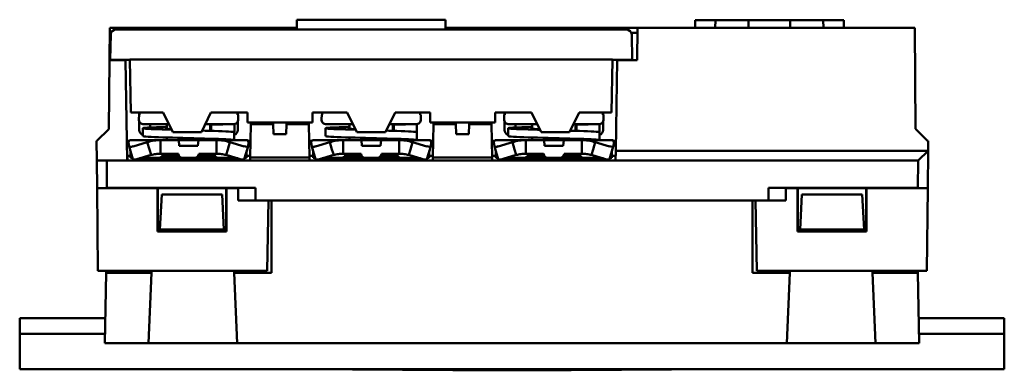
# Model space of a CAD drawing. Header units: millimetres. Extents: x 71 to 288, y 86 to 236.
# Tile 6 of 7: x 71 to 171, y 200 to 236. Entities that reach past the tile are written whole.
import ezdxf

# ---------------------------------------------------------------- set-up
doc = ezdxf.new("R2010")
doc.units = ezdxf.units.MM
doc.layers.add('Arêtes visibles(celduc)', color=7, linetype='Continuous', lineweight=50)

msp = doc.modelspace()

# ---------------------------------------------------------------- linework, layer by layer
at = {"layer": 'Arêtes visibles(celduc)'}
for p, q in [((80.379, 234.482), (80.383, 235.021)), ((85.287, 235.021), (80.383, 235.021)), ((85.287, 235.021), (85.284, 234.821)), ((85.287, 235.022), (85.292, 235.021)), ((85.287, 235.021), (85.287, 235.022)), ((85.287, 235.021), (99.387, 235.021)), ((99.387, 235.831), (99.387, 234.821)), ((114.487, 235.831), (99.387, 235.831)), ((114.487, 235.831), (114.487, 234.821)), ((114.487, 235.021), (133.994, 235.021)), ((133.937, 231.721), (133.994, 235.021)), ((133.994, 235.021), (162.141, 235.021)), ((141.895, 235.771), (139.826, 235.771)), ((139.826, 235.771), (139.826, 235.021)), ((141.882, 235.021), (141.895, 235.771)), ((141.895, 235.771), (145.256, 235.771)), ((145.256, 235.771), (145.269, 235.021)), ((149.495, 235.771), (145.256, 235.771)), ((149.482, 235.021), (149.495, 235.771)), ((149.495, 235.771), (152.856, 235.771)), ((152.856, 235.771), (152.869, 235.021)), ((154.926, 235.771), (152.856, 235.771)), ((154.926, 235.771), (154.926, 235.021)), ((162.141, 235.021), (162.231, 224.731)), ((80.379, 234.482), (80.359, 232.222)), ((80.507, 234.482), (80.379, 234.482)), ((80.481, 234.33), (80.436, 231.768)), ((132.892, 234.821), (80.981, 234.821)), ((133.985, 234.482), (133.366, 234.482)), ((133.437, 231.768), (133.392, 234.33)), ((80.359, 232.222), (80.354, 231.721)), ((80.293, 224.729), (80.354, 231.721)), ((80.354, 231.721), (81.97, 231.721)), ((80.936, 231.768), (80.436, 231.768)), ((80.936, 231.768), (82.437, 231.768)), ((81.97, 231.721), (82.148, 221.521)), ((82.437, 231.768), (82.437, 231.774)), ((82.437, 231.774), (131.436, 231.774)), ((82.437, 231.768), (82.53, 226.421)), ((131.436, 231.768), (131.343, 226.421)), ((131.436, 231.774), (131.436, 231.768)), ((131.436, 231.768), (132.937, 231.768)), ((131.769, 222.521), (131.929, 231.721)), ((131.929, 231.721), (133.937, 231.721)), ((133.437, 231.768), (132.937, 231.768)), ((82.53, 226.421), (85.807, 226.421)), ((83.356, 226.17), (83.34, 225.724)), ((83.356, 226.17), (83.409, 226.17)), ((83.387, 226.17), (83.387, 226.421)), ((83.418, 226.421), (83.409, 226.17)), ((85.807, 226.421), (86.783, 224.421)), ((89.687, 224.421), (90.663, 226.421)), ((90.663, 226.421), (94.362, 226.421)), ((93.359, 226.17), (93.35, 226.421)), ((93.356, 226.421), (93.365, 226.17)), ((93.359, 226.17), (93.418, 226.17)), ((93.387, 226.421), (93.387, 226.17)), ((93.418, 226.17), (93.434, 225.724)), ((94.362, 225.381), (94.362, 226.421)), ((100.962, 226.421), (104.509, 226.421)), ((100.962, 226.421), (100.962, 225.381)), ((101.906, 226.17), (101.89, 225.724)), ((101.906, 226.17), (101.959, 226.17)), ((101.968, 226.421), (101.959, 226.17)), ((104.509, 226.421), (105.484, 224.421)), ((108.389, 224.421), (109.364, 226.421)), ((109.364, 226.421), (112.912, 226.421)), ((111.909, 226.17), (111.9, 226.421)), ((111.906, 226.421), (111.915, 226.17)), ((111.909, 226.17), (111.968, 226.17)), ((111.968, 226.17), (111.984, 225.724)), ((112.912, 225.381), (112.912, 226.421)), ((119.512, 226.421), (119.512, 225.381)), ((119.512, 226.421), (123.21, 226.421)), ((120.456, 226.17), (120.44, 225.724)), ((120.456, 226.17), (120.509, 226.17)), ((120.487, 226.17), (120.487, 226.421)), ((120.518, 226.421), (120.509, 226.17)), ((123.21, 226.421), (124.186, 224.421)), ((127.09, 224.421), (128.066, 226.421)), ((128.066, 226.421), (131.343, 226.421)), ((130.459, 226.17), (130.45, 226.421)), ((130.456, 226.421), (130.465, 226.17)), ((130.459, 226.17), (130.518, 226.17)), ((130.487, 226.421), (130.487, 226.17)), ((130.518, 226.17), (130.534, 225.724)), ((83.387, 224.621), (83.387, 225.495)), ((86.4, 225.206), (83.84, 225.206)), ((84.487, 225.206), (84.487, 224.88)), ((86.197, 225.006), (86.197, 224.767)), ((92.934, 225.206), (90.07, 225.206)), ((90.577, 225.006), (90.577, 224.544)), ((90.685, 224.541), (90.685, 225.184)), ((92.287, 225.204), (92.287, 225.206)), ((93.036, 225.205), (93.036, 224.405)), ((93.387, 225.493), (93.387, 224.621)), ((94.362, 225.381), (100.962, 225.381)), ((94.657, 221.821), (94.716, 225.221)), ((94.716, 225.221), (94.719, 225.381)), ((94.716, 225.221), (96.988, 225.221)), ((96.986, 225.381), (96.988, 225.221)), ((96.988, 225.221), (97.006, 224.221)), ((98.317, 224.221), (98.334, 225.221)), ((98.334, 225.221), (98.337, 225.381)), ((98.334, 225.221), (100.607, 225.221)), ((100.604, 225.381), (100.607, 225.221)), ((100.607, 225.221), (100.666, 221.821)), ((105.101, 225.206), (102.39, 225.206)), ((104.747, 225.006), (104.747, 224.767)), ((111.484, 225.206), (108.772, 225.206)), ((109.127, 225.006), (109.127, 224.544)), ((109.235, 224.541), (109.235, 225.184)), ((111.586, 225.205), (111.586, 224.405)), ((112.912, 225.381), (119.512, 225.381)), ((113.207, 221.821), (113.266, 225.221)), ((113.266, 225.221), (113.269, 225.381)), ((113.266, 225.221), (115.539, 225.221)), ((115.536, 225.381), (115.539, 225.221)), ((115.539, 225.221), (115.556, 224.221)), ((116.867, 224.221), (116.884, 225.221)), ((116.884, 225.221), (116.887, 225.381)), ((116.884, 225.221), (119.157, 225.221)), ((119.154, 225.381), (119.157, 225.221)), ((119.157, 225.221), (119.217, 221.821)), ((120.487, 224.621), (120.487, 225.495)), ((123.803, 225.206), (120.94, 225.206)), ((121.587, 225.206), (121.587, 224.88)), ((123.297, 225.006), (123.297, 224.767)), ((130.034, 225.206), (127.473, 225.206)), ((127.677, 225.006), (127.677, 224.544)), ((127.785, 224.541), (127.785, 225.184)), ((129.387, 225.204), (129.387, 225.206)), ((130.136, 225.205), (130.136, 224.405)), ((130.487, 225.494), (130.487, 224.621)), ((79.086, 223.521), (80.293, 224.729)), ((83.737, 224.007), (83.737, 224.807)), ((86.783, 224.421), (89.687, 224.421)), ((93.035, 223.61), (93.035, 224.41)), ((97.006, 224.221), (98.317, 224.221)), ((102.287, 224.007), (102.287, 224.807)), ((105.484, 224.421), (108.389, 224.421)), ((111.585, 223.61), (111.585, 224.41)), ((115.556, 224.221), (116.867, 224.221)), ((120.837, 224.007), (120.837, 224.807)), ((124.186, 224.421), (127.09, 224.421)), ((130.135, 223.61), (130.135, 224.41)), ((162.231, 224.731), (163.452, 223.521)), ((79.071, 221.521), (79.053, 223.521)), ((79.086, 223.521), (79.053, 223.521)), ((82.114, 223.521), (82.354, 223.521)), ((82.345, 222.969), (82.286, 223.385)), ((82.487, 223.607), (85.534, 223.607)), ((84.188, 223.385), (82.745, 222.969)), ((84.405, 222.663), (84.188, 223.385)), ((85.534, 223.607), (85.534, 222.823)), ((87.387, 223.607), (85.534, 223.607)), ((86.197, 223.869), (86.197, 223.607)), ((87.785, 223.607), (87.387, 223.607)), ((87.439, 223.007), (87.387, 223.607)), ((89.334, 223.007), (87.439, 223.007)), ((87.785, 223.607), (88.988, 223.607)), ((89.387, 223.607), (88.988, 223.607)), ((89.387, 223.607), (89.334, 223.007)), ((91.24, 223.607), (89.387, 223.607)), ((90.577, 223.646), (90.577, 223.607)), ((91.24, 223.607), (94.287, 223.607)), ((91.24, 222.823), (91.24, 223.607)), ((92.586, 223.385), (92.369, 222.663)), ((94.029, 222.969), (92.586, 223.385)), ((94.419, 223.521), (94.687, 223.521)), ((94.488, 223.385), (94.429, 222.969)), ((100.637, 223.521), (100.904, 223.521)), ((100.895, 222.969), (100.836, 223.385)), ((101.037, 223.607), (104.084, 223.607)), ((102.738, 223.385), (101.295, 222.969)), ((102.955, 222.663), (102.738, 223.385)), ((104.084, 223.607), (104.084, 222.823)), ((105.937, 223.607), (104.084, 223.607)), ((104.747, 223.869), (104.747, 223.607)), ((106.335, 223.607), (105.937, 223.607)), ((105.989, 223.007), (105.937, 223.607)), ((107.884, 223.007), (105.989, 223.007)), ((106.335, 223.607), (107.538, 223.607)), ((107.937, 223.607), (107.538, 223.607)), ((107.937, 223.607), (107.884, 223.007)), ((109.79, 223.607), (107.937, 223.607)), ((109.127, 223.646), (109.127, 223.607)), ((109.79, 223.607), (112.837, 223.607)), ((109.79, 222.823), (109.79, 223.607)), ((111.136, 223.385), (110.919, 222.663)), ((112.579, 222.969), (111.136, 223.385)), ((112.969, 223.521), (113.236, 223.521)), ((113.038, 223.385), (112.979, 222.969)), ((119.187, 223.521), (119.454, 223.521)), ((119.445, 222.969), (119.386, 223.385)), ((119.587, 223.607), (122.634, 223.607)), ((121.288, 223.385), (119.845, 222.969)), ((121.505, 222.663), (121.288, 223.385)), ((122.634, 223.607), (122.634, 222.823)), ((124.487, 223.607), (122.634, 223.607)), ((123.297, 223.869), (123.297, 223.607)), ((124.885, 223.607), (124.487, 223.607)), ((124.539, 223.007), (124.487, 223.607)), ((126.434, 223.007), (124.539, 223.007)), ((124.885, 223.607), (126.088, 223.607)), ((126.487, 223.607), (126.088, 223.607)), ((126.487, 223.607), (126.434, 223.007)), ((128.34, 223.607), (126.487, 223.607)), ((127.677, 223.646), (127.677, 223.607)), ((128.34, 223.607), (131.387, 223.607)), ((128.34, 222.823), (128.34, 223.607)), ((129.686, 223.385), (129.469, 222.663)), ((131.129, 222.969), (129.686, 223.385)), ((131.519, 223.521), (131.786, 223.521)), ((131.588, 223.385), (131.529, 222.969)), ((163.452, 223.521), (163.497, 223.521)), ((163.497, 223.521), (163.488, 222.521)), ((82.14, 222.021), (82.188, 222.021)), ((82.188, 222.021), (82.196, 221.521)), ((82.487, 222.021), (82.188, 222.021)), ((82.733, 221.676), (82.346, 222.965)), ((82.487, 222.207), (82.487, 222.496)), ((82.487, 222.172), (82.487, 222.207)), ((82.487, 221.807), (82.487, 222.172)), ((83.132, 221.681), (84.575, 222.096)), ((84.575, 222.096), (84.405, 222.663)), ((85.534, 222.823), (85.534, 222.207)), ((85.534, 222.207), (87.352, 222.207)), ((86.197, 222.021), (85.725, 222.021)), ((85.769, 222.172), (85.772, 222.207)), ((86.197, 222.006), (85.887, 221.756)), ((86.197, 222.207), (86.197, 222.006)), ((87.407, 222.006), (86.197, 222.006)), ((87.352, 222.207), (87.355, 222.172)), ((90.577, 222.006), (89.366, 222.006)), ((89.419, 222.172), (89.422, 222.207)), ((89.422, 222.207), (91.24, 222.207)), ((90.577, 222.207), (90.577, 222.006)), ((91.049, 222.021), (90.577, 222.021)), ((90.577, 222.006), (90.887, 221.756)), ((91.002, 222.207), (91.005, 222.172)), ((91.24, 222.207), (91.24, 222.823)), ((92.369, 222.663), (92.199, 222.096)), ((92.199, 222.096), (93.642, 221.681)), ((94.041, 221.676), (94.428, 222.965)), ((94.287, 222.496), (94.287, 222.207)), ((94.287, 222.207), (94.287, 222.172)), ((94.287, 222.172), (94.287, 221.807)), ((94.66, 222.021), (94.287, 222.021)), ((101.037, 222.021), (100.663, 222.021)), ((101.283, 221.676), (100.896, 222.965)), ((101.037, 222.207), (101.037, 222.496)), ((101.037, 222.172), (101.037, 222.207)), ((101.037, 221.807), (101.037, 222.172)), ((101.682, 221.681), (103.125, 222.096)), ((103.125, 222.096), (102.955, 222.663)), ((104.084, 222.823), (104.084, 222.207)), ((104.084, 222.207), (105.902, 222.207)), ((104.747, 222.021), (104.275, 222.021)), ((104.319, 222.172), (104.322, 222.207)), ((104.747, 222.006), (104.437, 221.756)), ((104.747, 222.207), (104.747, 222.006)), ((105.957, 222.006), (104.747, 222.006)), ((105.902, 222.207), (105.905, 222.172)), ((109.127, 222.006), (107.916, 222.006)), ((107.969, 222.172), (107.972, 222.207)), ((107.972, 222.207), (109.79, 222.207)), ((109.127, 222.207), (109.127, 222.006)), ((109.599, 222.021), (109.127, 222.021)), ((109.127, 222.006), (109.437, 221.756)), ((109.552, 222.207), (109.555, 222.172)), ((109.79, 222.207), (109.79, 222.823)), ((110.919, 222.663), (110.749, 222.096)), ((110.749, 222.096), (112.192, 221.681)), ((112.591, 221.676), (112.978, 222.965)), ((112.837, 222.496), (112.837, 222.207)), ((112.837, 222.207), (112.837, 222.172)), ((112.837, 222.172), (112.837, 221.807)), ((113.21, 222.021), (112.837, 222.021)), ((119.587, 222.021), (119.213, 222.021)), ((119.833, 221.676), (119.446, 222.965)), ((119.587, 222.207), (119.587, 222.496)), ((119.587, 222.172), (119.587, 222.207)), ((119.587, 221.807), (119.587, 222.172)), ((120.232, 221.681), (121.675, 222.096)), ((121.675, 222.096), (121.505, 222.663)), ((122.634, 222.823), (122.634, 222.207)), ((122.634, 222.207), (124.452, 222.207)), ((123.297, 222.021), (122.825, 222.021)), ((122.869, 222.172), (122.872, 222.207)), ((123.297, 222.006), (122.987, 221.756)), ((123.297, 222.207), (123.297, 222.006)), ((124.507, 222.006), (123.297, 222.006)), ((124.452, 222.207), (124.455, 222.172)), ((127.677, 222.006), (126.466, 222.006)), ((126.519, 222.172), (126.522, 222.207)), ((126.522, 222.207), (128.34, 222.207)), ((127.677, 222.207), (127.677, 222.006)), ((128.149, 222.021), (127.677, 222.021)), ((127.677, 222.006), (127.987, 221.756)), ((128.102, 222.207), (128.105, 222.172)), ((128.34, 222.207), (128.34, 222.823)), ((129.469, 222.663), (129.299, 222.096)), ((129.299, 222.096), (130.742, 221.681)), ((131.141, 221.676), (131.528, 222.965)), ((131.387, 222.496), (131.387, 222.207)), ((131.387, 222.207), (131.387, 222.172)), ((131.387, 222.172), (131.387, 221.807)), ((131.76, 222.021), (131.387, 222.021)), ((131.769, 222.521), (131.751, 221.521)), ((163.488, 222.521), (131.769, 222.521)), ((163.488, 222.504), (162.48, 221.521)), ((163.455, 218.723), (163.488, 222.504)), ((163.488, 222.504), (163.488, 222.521)), ((80.071, 221.521), (79.071, 221.521)), ((79.071, 221.521), (79.095, 218.723)), ((80.095, 218.741), (80.071, 221.521)), ((94.652, 221.521), (80.071, 221.521)), ((82.487, 221.807), (82.694, 221.807)), ((84.057, 221.756), (83.395, 221.756)), ((83.572, 221.807), (85.37, 221.807)), ((85.114, 221.756), (84.057, 221.756)), ((86.546, 221.756), (85.114, 221.756)), ((90.228, 221.756), (86.546, 221.756)), ((87.753, 221.807), (89.02, 221.807)), ((91.66, 221.756), (90.228, 221.756)), ((91.403, 221.807), (93.202, 221.807)), ((92.717, 221.756), (91.66, 221.756)), ((93.379, 221.756), (92.717, 221.756)), ((94.08, 221.807), (94.287, 221.807)), ((94.652, 221.521), (94.652, 221.816)), ((94.652, 221.816), (94.657, 221.813)), ((100.672, 221.521), (94.652, 221.521)), ((100.666, 221.821), (94.657, 221.821)), ((94.657, 221.821), (94.657, 221.813)), ((100.672, 221.521), (100.666, 221.821)), ((100.672, 221.521), (113.202, 221.521)), ((101.037, 221.807), (101.244, 221.807)), ((102.607, 221.756), (101.945, 221.756)), ((102.122, 221.807), (103.92, 221.807)), ((103.664, 221.756), (102.607, 221.756)), ((105.096, 221.756), (103.664, 221.756)), ((108.778, 221.756), (105.096, 221.756)), ((106.303, 221.807), (107.57, 221.807)), ((110.21, 221.756), (108.778, 221.756)), ((109.953, 221.807), (111.752, 221.807)), ((111.267, 221.756), (110.21, 221.756)), ((111.929, 221.756), (111.267, 221.756)), ((112.63, 221.807), (112.837, 221.807)), ((113.207, 221.821), (113.202, 221.521)), ((113.202, 221.521), (119.222, 221.521)), ((119.217, 221.821), (113.207, 221.821)), ((119.222, 221.521), (119.217, 221.821)), ((119.222, 221.521), (131.751, 221.521)), ((119.587, 221.807), (119.794, 221.807)), ((121.157, 221.756), (120.495, 221.756)), ((120.672, 221.807), (122.47, 221.807)), ((122.214, 221.756), (121.157, 221.756)), ((123.646, 221.756), (122.214, 221.756)), ((127.328, 221.756), (123.646, 221.756)), ((124.853, 221.807), (126.12, 221.807)), ((128.76, 221.756), (127.328, 221.756)), ((128.503, 221.807), (130.302, 221.807)), ((129.817, 221.756), (128.76, 221.756)), ((130.479, 221.756), (129.817, 221.756)), ((131.18, 221.807), (131.387, 221.807)), ((131.751, 221.521), (162.48, 221.521)), ((162.48, 221.521), (162.455, 218.741)), ((79.095, 218.723), (80.095, 218.741)), ((85.235, 218.723), (79.095, 218.723)), ((79.169, 210.321), (79.095, 218.723)), ((95.171, 218.741), (80.095, 218.741)), ((85.235, 214.32), (85.235, 218.723)), ((85.235, 218.723), (85.251, 218.707)), ((85.251, 218.707), (85.25, 214.335)), ((92.222, 218.707), (85.251, 218.707)), ((85.486, 214.521), (85.672, 218.067)), ((85.672, 218.067), (91.801, 218.067)), ((91.801, 218.067), (91.986, 214.521)), ((92.238, 218.723), (92.222, 218.707)), ((92.223, 214.335), (92.222, 218.707)), ((93.439, 218.723), (92.238, 218.723)), ((92.238, 218.723), (92.238, 214.32)), ((95.171, 218.741), (93.439, 218.723)), ((93.439, 217.47), (93.439, 218.723)), ((95.171, 217.47), (95.171, 218.741)), ((147.302, 217.47), (147.302, 218.741)), ((147.302, 218.741), (162.455, 218.741)), ((149.034, 218.723), (147.302, 218.741)), ((149.034, 218.723), (149.034, 217.47)), ((150.235, 218.723), (149.034, 218.723)), ((150.235, 218.723), (150.251, 218.707)), ((150.235, 214.32), (150.235, 218.723)), ((150.251, 218.707), (150.25, 214.335)), ((157.222, 218.707), (150.251, 218.707)), ((150.672, 218.067), (150.487, 214.521)), ((150.672, 218.067), (156.801, 218.067)), ((156.987, 214.521), (156.801, 218.067)), ((157.238, 218.723), (157.222, 218.707)), ((157.223, 214.335), (157.222, 218.707)), ((163.455, 218.723), (157.238, 218.723)), ((157.238, 218.723), (157.238, 214.32)), ((162.455, 218.741), (163.455, 218.723)), ((163.455, 218.723), (163.382, 210.321)), ((93.439, 217.47), (95.171, 217.47)), ((95.171, 217.47), (147.302, 217.47)), ((96.502, 217.47), (96.377, 210.321)), ((96.819, 210.122), (96.819, 217.47)), ((145.654, 217.47), (145.654, 210.122)), ((145.971, 217.47), (146.096, 210.321)), ((149.034, 217.47), (147.302, 217.47)), ((85.235, 214.32), (85.25, 214.335)), ((92.238, 214.32), (85.235, 214.32)), ((85.25, 214.521), (85.486, 214.521)), ((85.25, 214.335), (92.223, 214.335)), ((91.986, 214.521), (85.486, 214.521)), ((91.986, 214.521), (92.223, 214.521)), ((92.238, 214.32), (92.223, 214.335)), ((150.235, 214.32), (150.25, 214.335)), ((157.238, 214.32), (150.235, 214.32)), ((150.487, 214.521), (150.25, 214.521)), ((150.25, 214.335), (157.223, 214.335)), ((150.487, 214.521), (156.987, 214.521)), ((157.223, 214.521), (156.987, 214.521)), ((157.238, 214.32), (157.223, 214.335)), ((96.377, 210.321), (79.169, 210.321)), ((80.011, 210.122), (79.887, 202.971)), ((80.011, 210.122), (80.015, 210.321)), ((80.011, 210.122), (81.311, 210.122)), ((80.875, 210.321), (80.875, 210.122)), ((81.311, 210.122), (84.627, 210.122)), ((84.315, 202.971), (84.627, 210.122)), ((84.627, 210.122), (84.636, 210.321)), ((93.002, 210.321), (93.011, 210.122)), ((93.011, 210.122), (96.819, 210.122)), ((93.011, 210.122), (93.323, 202.971)), ((145.654, 210.122), (149.462, 210.122)), ((163.382, 210.321), (146.096, 210.321)), ((149.15, 202.971), (149.462, 210.122)), ((149.462, 210.122), (149.471, 210.321)), ((157.837, 210.321), (157.846, 210.122)), ((157.846, 210.122), (161.162, 210.122)), ((157.846, 210.122), (158.158, 202.971)), ((161.162, 210.122), (162.462, 210.122)), ((161.598, 210.122), (161.598, 210.321)), ((162.458, 210.321), (162.462, 210.122)), ((162.587, 202.971), (162.462, 210.122)), ((79.931, 205.521), (71.237, 205.521)), ((71.237, 205.521), (71.237, 203.921)), ((171.237, 205.521), (162.542, 205.521)), ((171.237, 203.921), (171.237, 205.521)), ((71.237, 203.921), (71.237, 200.321)), ((79.903, 203.921), (71.237, 203.921)), ((171.237, 203.921), (162.57, 203.921)), ((171.237, 200.321), (171.237, 203.921)), ((81.186, 202.971), (79.887, 202.971)), ((84.315, 202.971), (81.186, 202.971)), ((93.323, 202.971), (84.315, 202.971)), ((149.15, 202.971), (93.323, 202.971)), ((158.158, 202.971), (149.15, 202.971)), ((161.287, 202.971), (158.158, 202.971)), ((162.587, 202.971), (161.287, 202.971)), ((171.237, 200.321), (71.237, 200.321)), ((115.237, 200.221), (99.936, 200.321)), ((127.237, 200.221), (115.237, 200.221)), ((127.237, 200.221), (142.537, 200.321))]:
    msp.add_line(p, q, dxfattribs=at)
for centre, radius, start, end in [((80.981, 234.321), 0.5, 90, 179), ((132.892, 234.321), 0.5, 1, 90), ((83.84, 225.706), 0.5, 178, 270), ((85.997, 225.006), 0.2, 0, 90), ((90.777, 225.006), 0.2, 90, 180), ((92.934, 225.706), 0.5, 270, 2), ((102.39, 225.706), 0.5, 178, 270), ((104.547, 225.006), 0.2, 0, 90), ((109.327, 225.006), 0.2, 90, 180), ((111.484, 225.706), 0.5, 270, 2), ((120.94, 225.706), 0.5, 178, 270), ((123.097, 225.006), 0.2, 0, 90), ((127.877, 225.006), 0.2, 90, 180), ((130.034, 225.706), 0.5, 270, 2), ((83.887, 224.621), 0.5, 180, 252.59044), ((92.887, 224.621), 0.5, 287.32715, 0), ((120.987, 224.621), 0.5, 180, 252.57215), ((129.987, 224.621), 0.5, 287.30887, 0), ((85.37, 222.207), 0.4, 270, 355), ((87.753, 222.207), 0.4, 185, 270), ((89.02, 222.207), 0.4, 270, 355), ((91.403, 222.207), 0.4, 185, 270), ((103.92, 222.207), 0.4, 270, 355), ((106.303, 222.207), 0.4, 185, 270), ((107.57, 222.207), 0.4, 270, 355), ((109.953, 222.207), 0.4, 185, 270), ((122.47, 222.207), 0.4, 270, 355), ((124.853, 222.207), 0.4, 185, 270), ((126.12, 222.207), 0.4, 270, 355), ((128.503, 222.207), 0.4, 185, 270)]:
    msp.add_arc(centre, radius, start, end, dxfattribs=at)
for centre, major_axis, start_param, end_param in [((82.729, 223.08), (-0.383, -0.115), 6.241816, 7.812612), ((94.044, 223.08), (0.383, -0.115), 4.753758, 6.324555), ((101.279, 223.08), (-0.383, -0.115), 6.241816, 7.812612), ((112.594, 223.08), (0.383, -0.115), 4.753758, 6.324555), ((119.829, 223.08), (-0.383, -0.115), 6.241816, 7.812612), ((131.144, 223.08), (0.383, -0.115), 4.753758, 6.324555), ((83.116, 221.791), (-0.383, -0.115), 0, 1.529427), ((93.658, 221.791), (0.383, -0.115), 4.753758, 6.283185), ((101.666, 221.791), (-0.383, -0.115), 0, 1.529427), ((112.208, 221.791), (0.383, -0.115), 4.753758, 6.283185), ((120.216, 221.791), (-0.383, -0.115), 0, 1.529427), ((130.758, 221.791), (0.383, -0.115), 4.753758, 6.283185)]:
    msp.add_ellipse(centre, major_axis=major_axis, ratio=0.276289, start_param=start_param, end_param=end_param, dxfattribs=at)
for points, knots in [([(90.734, 225.202), (91.1, 225.203), (91.509, 225.203), (92.245, 225.204), (92.655, 225.204), (93.036, 225.205)], [-0.2187661, -0.2187661, -0.2187661, -0.2187661, -0.1142681, -0.1142681, 0, 0, 0, 0]), ([(109.284, 225.202), (109.65, 225.203), (110.059, 225.203), (110.795, 225.204), (111.205, 225.204), (111.586, 225.205)], [-0.2187661, -0.2187661, -0.2187661, -0.2187661, -0.1142681, -0.1142681, 0, 0, 0, 0]), ([(127.834, 225.202), (128.2, 225.203), (128.609, 225.203), (129.345, 225.204), (129.755, 225.204), (130.136, 225.205)], [-0.2187661, -0.2187661, -0.2187661, -0.2187661, -0.1142681, -0.1142681, 0, 0, 0, 0]), ([(86.669, 224.655), (85.321, 224.695), (84.255, 224.734), (83.888, 224.774), (83.514, 224.815), (83.874, 224.855), (84.824, 224.896), (85.205, 224.912), (85.677, 224.928), (86.201, 224.944)], [1.945492, 1.945492, 1.945492, 1.945492, 2.88212, 2.88212, 2.88212, 3.835658, 3.835658, 3.835658, 4.218224, 4.218224, 4.218224, 4.218224]), ([(93.035, 223.61), (92.998, 223.65), (92.208, 223.691), (90.982, 223.731), (89.755, 223.772), (88.124, 223.812), (86.742, 223.853), (85.36, 223.893), (84.262, 223.934), (83.888, 223.974), (83.788, 223.985), (83.74, 223.996), (83.743, 224.007)], [0.021507, 0.021507, 0.021507, 0.021507, 0.975045, 0.975045, 0.975045, 1.928582, 1.928582, 1.928582, 2.88212, 2.88212, 2.88212, 3.137815, 3.137815, 3.137815, 3.137815]), ([(93.035, 224.41), (92.998, 224.45), (92.208, 224.491), (90.982, 224.531), (90.606, 224.544), (90.191, 224.556), (89.758, 224.569)], [0.021507, 0.021507, 0.021507, 0.021507, 0.975045, 0.975045, 0.975045, 1.26742, 1.26742, 1.26742, 1.26742]), ([(105.372, 224.65), (105.345, 224.651), (105.319, 224.652), (105.292, 224.653), (103.91, 224.693), (102.812, 224.734), (102.438, 224.774), (102.064, 224.815), (102.424, 224.855), (103.374, 224.896), (103.755, 224.912), (104.227, 224.928), (104.751, 224.944)], [1.910187, 1.910187, 1.910187, 1.910187, 1.928582, 1.928582, 1.928582, 2.88212, 2.88212, 2.88212, 3.835658, 3.835658, 3.835658, 4.218224, 4.218224, 4.218224, 4.218224]), ([(111.585, 223.61), (111.548, 223.65), (110.758, 223.691), (109.532, 223.731), (108.305, 223.772), (106.674, 223.812), (105.292, 223.853), (103.91, 223.893), (102.812, 223.934), (102.438, 223.974), (102.338, 223.985), (102.29, 223.996), (102.293, 224.007)], [0.021507, 0.021507, 0.021507, 0.021507, 0.975045, 0.975045, 0.975045, 1.928582, 1.928582, 1.928582, 2.88212, 2.88212, 2.88212, 3.137815, 3.137815, 3.137815, 3.137815]), ([(111.585, 224.41), (111.548, 224.45), (110.758, 224.491), (109.532, 224.531), (109.199, 224.542), (108.837, 224.553), (108.458, 224.564)], [0.021507, 0.021507, 0.021507, 0.021507, 0.975045, 0.975045, 0.975045, 1.23361, 1.23361, 1.23361, 1.23361]), ([(124.076, 224.646), (123.997, 224.648), (123.919, 224.651), (123.842, 224.653), (122.46, 224.693), (121.362, 224.734), (120.988, 224.774), (120.614, 224.815), (120.974, 224.855), (121.924, 224.896), (122.305, 224.912), (122.777, 224.928), (123.301, 224.944)], [1.875305, 1.875305, 1.875305, 1.875305, 1.928582, 1.928582, 1.928582, 2.88212, 2.88212, 2.88212, 3.835658, 3.835658, 3.835658, 4.218224, 4.218224, 4.218224, 4.218224]), ([(130.135, 223.61), (130.098, 223.65), (129.308, 223.691), (128.082, 223.731), (126.855, 223.772), (125.224, 223.812), (123.842, 223.853), (122.46, 223.893), (121.362, 223.934), (120.988, 223.974), (120.888, 223.985), (120.84, 223.996), (120.843, 224.007)], [0.021507, 0.021507, 0.021507, 0.021507, 0.975045, 0.975045, 0.975045, 1.928582, 1.928582, 1.928582, 2.88212, 2.88212, 2.88212, 3.137815, 3.137815, 3.137815, 3.137815]), ([(124.054, 224.692), (124.007, 224.696), (123.962, 224.699), (123.918, 224.702), (123.284, 224.75), (123.033, 224.798), (123.297, 224.846)], [2.239968, 2.239968, 2.239968, 2.239968, 2.317537, 2.317537, 2.317537, 3.448338, 3.448338, 3.448338, 3.448338]), ([(130.135, 224.41), (130.098, 224.45), (129.308, 224.491), (128.082, 224.531), (127.793, 224.541), (127.482, 224.55), (127.157, 224.56)], [0.021507, 0.021507, 0.021507, 0.021507, 0.975045, 0.975045, 0.975045, 1.199429, 1.199429, 1.199429, 1.199429]), ([(82.487, 223.607), (82.45, 223.607), (82.413, 223.588), (82.344, 223.514), (82.312, 223.458), (82.286, 223.385)], [0, 0, 0, 0, 0.0693092, 0.0693092, 0.1386184, 0.1386184, 0.1386184, 0.1386184]), ([(84.188, 223.385), (84.406, 223.458), (84.628, 223.514), (85.079, 223.588), (85.306, 223.607), (85.534, 223.607)], [0, 0, 0, 0, 0.0693092, 0.0693092, 0.1386184, 0.1386184, 0.1386184, 0.1386184]), ([(90.684, 223.613), (90.643, 223.661), (90.061, 223.709), (89.254, 223.758), (88.979, 223.774), (88.684, 223.79), (88.388, 223.807)], [0.043492, 0.043492, 0.043492, 0.043492, 1.180515, 1.180515, 1.180515, 1.567018, 1.567018, 1.567018, 1.567018]), ([(90.684, 223.613), (91.062, 223.612), (91.493, 223.611), (92.244, 223.611), (92.655, 223.61), (93.035, 223.61)], [-0.2234689, -0.2234689, -0.2234689, -0.2234689, -0.1142681, -0.1142681, 0, 0, 0, 0]), ([(91.24, 223.607), (91.468, 223.607), (91.695, 223.588), (92.146, 223.514), (92.368, 223.458), (92.586, 223.385)], [0, 0, 0, 0, 0.0693092, 0.0693092, 0.1386184, 0.1386184, 0.1386184, 0.1386184]), ([(94.488, 223.385), (94.462, 223.458), (94.43, 223.514), (94.361, 223.588), (94.324, 223.607), (94.287, 223.607)], [0, 0, 0, 0, 0.0693092, 0.0693092, 0.1386184, 0.1386184, 0.1386184, 0.1386184]), ([(101.037, 223.607), (101, 223.607), (100.963, 223.588), (100.894, 223.514), (100.862, 223.458), (100.836, 223.385)], [0, 0, 0, 0, 0.0693092, 0.0693092, 0.1386184, 0.1386184, 0.1386184, 0.1386184]), ([(102.738, 223.385), (102.956, 223.458), (103.178, 223.514), (103.629, 223.588), (103.856, 223.607), (104.084, 223.607)], [0, 0, 0, 0, 0.0693092, 0.0693092, 0.1386184, 0.1386184, 0.1386184, 0.1386184]), ([(109.234, 223.613), (109.193, 223.661), (108.611, 223.709), (107.804, 223.758), (107.529, 223.774), (107.234, 223.79), (106.938, 223.807)], [0.043492, 0.043492, 0.043492, 0.043492, 1.180515, 1.180515, 1.180515, 1.567018, 1.567018, 1.567018, 1.567018]), ([(109.234, 223.613), (109.612, 223.612), (110.043, 223.611), (110.794, 223.611), (111.205, 223.61), (111.585, 223.61)], [-0.2234689, -0.2234689, -0.2234689, -0.2234689, -0.1142681, -0.1142681, 0, 0, 0, 0]), ([(109.79, 223.607), (110.018, 223.607), (110.245, 223.588), (110.696, 223.514), (110.918, 223.458), (111.136, 223.385)], [0, 0, 0, 0, 0.0693092, 0.0693092, 0.1386184, 0.1386184, 0.1386184, 0.1386184]), ([(113.038, 223.385), (113.012, 223.458), (112.98, 223.514), (112.911, 223.588), (112.874, 223.607), (112.837, 223.607)], [0, 0, 0, 0, 0.0693092, 0.0693092, 0.1386184, 0.1386184, 0.1386184, 0.1386184]), ([(119.587, 223.607), (119.55, 223.607), (119.513, 223.588), (119.444, 223.514), (119.412, 223.458), (119.386, 223.385)], [0, 0, 0, 0, 0.0693092, 0.0693092, 0.1386184, 0.1386184, 0.1386184, 0.1386184]), ([(121.288, 223.385), (121.506, 223.458), (121.728, 223.514), (122.179, 223.588), (122.406, 223.607), (122.634, 223.607)], [0, 0, 0, 0, 0.0693092, 0.0693092, 0.1386184, 0.1386184, 0.1386184, 0.1386184]), ([(127.784, 223.613), (127.743, 223.661), (127.161, 223.709), (126.354, 223.758), (126.079, 223.774), (125.784, 223.79), (125.488, 223.807)], [0.043492, 0.043492, 0.043492, 0.043492, 1.180515, 1.180515, 1.180515, 1.567018, 1.567018, 1.567018, 1.567018]), ([(127.784, 223.613), (128.162, 223.612), (128.593, 223.611), (129.344, 223.611), (129.755, 223.61), (130.135, 223.61)], [-0.2234689, -0.2234689, -0.2234689, -0.2234689, -0.1142681, -0.1142681, 0, 0, 0, 0]), ([(128.34, 223.607), (128.568, 223.607), (128.795, 223.588), (129.246, 223.514), (129.468, 223.458), (129.686, 223.385)], [0, 0, 0, 0, 0.0693092, 0.0693092, 0.1386184, 0.1386184, 0.1386184, 0.1386184]), ([(131.588, 223.385), (131.562, 223.458), (131.53, 223.514), (131.461, 223.588), (131.424, 223.607), (131.387, 223.607)], [0, 0, 0, 0, 0.0693092, 0.0693092, 0.1386184, 0.1386184, 0.1386184, 0.1386184]), ([(82.584, 222.174), (82.581, 222.176), (82.578, 222.178), (82.545, 222.198), (82.516, 222.207), (82.487, 222.207)], [0.0450093, 0.0450093, 0.0450093, 0.0450093, 0.04930506, 0.04930506, 0.09861012, 0.09861012, 0.09861012, 0.09861012]), ([(85.534, 222.207), (85.372, 222.207), (85.211, 222.198), (84.89, 222.16), (84.731, 222.133), (84.575, 222.096)], [0, 0, 0, 0, 0.04930506, 0.04930506, 0.09861012, 0.09861012, 0.09861012, 0.09861012]), ([(92.199, 222.096), (92.042, 222.133), (91.884, 222.16), (91.563, 222.198), (91.402, 222.207), (91.24, 222.207)], [0, 0, 0, 0, 0.04930506, 0.04930506, 0.09861012, 0.09861012, 0.09861012, 0.09861012]), ([(94.287, 222.207), (94.258, 222.207), (94.229, 222.198), (94.195, 222.178), (94.193, 222.176), (94.19, 222.174)], [0, 0, 0, 0, 0.04930506, 0.04930506, 0.05360083, 0.05360083, 0.05360083, 0.05360083]), ([(101.134, 222.174), (101.131, 222.176), (101.128, 222.178), (101.095, 222.198), (101.066, 222.207), (101.037, 222.207)], [0.0450093, 0.0450093, 0.0450093, 0.0450093, 0.04930506, 0.04930506, 0.09861012, 0.09861012, 0.09861012, 0.09861012]), ([(104.084, 222.207), (103.922, 222.207), (103.761, 222.198), (103.44, 222.16), (103.281, 222.133), (103.125, 222.096)], [0, 0, 0, 0, 0.04930506, 0.04930506, 0.09861012, 0.09861012, 0.09861012, 0.09861012]), ([(110.749, 222.096), (110.592, 222.133), (110.434, 222.16), (110.113, 222.198), (109.952, 222.207), (109.79, 222.207)], [0, 0, 0, 0, 0.04930506, 0.04930506, 0.09861012, 0.09861012, 0.09861012, 0.09861012]), ([(112.837, 222.207), (112.808, 222.207), (112.779, 222.198), (112.745, 222.178), (112.743, 222.176), (112.74, 222.174)], [0, 0, 0, 0, 0.04930506, 0.04930506, 0.05360083, 0.05360083, 0.05360083, 0.05360083]), ([(119.684, 222.174), (119.681, 222.176), (119.678, 222.178), (119.645, 222.198), (119.616, 222.207), (119.587, 222.207)], [0.0450093, 0.0450093, 0.0450093, 0.0450093, 0.04930506, 0.04930506, 0.09861012, 0.09861012, 0.09861012, 0.09861012]), ([(122.634, 222.207), (122.472, 222.207), (122.311, 222.198), (121.99, 222.16), (121.831, 222.133), (121.675, 222.096)], [0, 0, 0, 0, 0.04930506, 0.04930506, 0.09861012, 0.09861012, 0.09861012, 0.09861012]), ([(129.299, 222.096), (129.142, 222.133), (128.984, 222.16), (128.663, 222.198), (128.502, 222.207), (128.34, 222.207)], [0, 0, 0, 0, 0.04930506, 0.04930506, 0.09861012, 0.09861012, 0.09861012, 0.09861012]), ([(131.387, 222.207), (131.358, 222.207), (131.329, 222.198), (131.295, 222.178), (131.293, 222.176), (131.29, 222.174)], [0, 0, 0, 0, 0.04930506, 0.04930506, 0.05360083, 0.05360083, 0.05360083, 0.05360083])]:
    msp.add_open_spline(points, degree=3, knots=knots, dxfattribs=at)
for points in [[(86.64, 224.717), (86.139, 224.76), (85.959, 224.803), (86.197, 224.846)], [(93.036, 224.405), (93.036, 224.405), (93.036, 224.405), (93.035, 224.405)], [(93.035, 224.404), (93.036, 224.404), (93.036, 224.404), (93.036, 224.405)], [(105.346, 224.704), (104.728, 224.751), (104.486, 224.799), (104.747, 224.846)], [(111.586, 224.405), (111.586, 224.405), (111.586, 224.405), (111.585, 224.405)], [(111.585, 224.404), (111.586, 224.404), (111.586, 224.404), (111.586, 224.405)], [(130.136, 224.405), (130.136, 224.405), (130.136, 224.405), (130.135, 224.405)], [(130.135, 224.404), (130.136, 224.404), (130.136, 224.404), (130.136, 224.405)]]:
    msp.add_open_spline(points, degree=3, dxfattribs=at)
for points, weights in [([(82.887, 221.636), (82.887, 221.58), (82.887, 221.521)], [1.0002622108, 1.0002971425, 1.00017808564]), ([(83.686, 221.521), (83.875, 221.644), (84.057, 221.756)], [1.00017808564, 1.00042782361, 1]), ([(84.057, 221.756), (84.256, 221.633), (84.448, 221.521)], [1, 1.00052309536, 1.00023796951]), ([(84.676, 221.521), (84.899, 221.646), (85.114, 221.756)], [1.00029030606, 1.00071183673, 1]), ([(85.114, 221.756), (85.363, 221.629), (85.602, 221.521)], [1, 1.00098606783, 1.00046524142]), ([(85.903, 221.521), (86.231, 221.656), (86.546, 221.756)], [1.00069019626, 1.00182471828, 1]), ([(86.546, 221.756), (87.053, 221.596), (87.539, 221.521)], [1, 1.00721873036, 1.00674289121]), ([(89.235, 221.521), (89.721, 221.596), (90.228, 221.756)], [1.00674289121, 1.00721873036, 1]), ([(90.228, 221.756), (90.543, 221.656), (90.871, 221.521)], [1, 1.00182471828, 1.00069019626]), ([(91.172, 221.521), (91.411, 221.629), (91.66, 221.756)], [1.00046524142, 1.00098606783, 1]), ([(91.66, 221.756), (91.875, 221.646), (92.098, 221.521)], [1, 1.00071183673, 1.00029030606]), ([(92.326, 221.521), (92.518, 221.633), (92.717, 221.756)], [1.00023796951, 1.00052309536, 1]), ([(92.717, 221.756), (92.899, 221.644), (93.087, 221.521)], [1, 1.00042782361, 1.00017808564]), ([(93.887, 221.521), (93.887, 221.58), (93.887, 221.636)], [1.00017808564, 1.0002971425, 1.0002622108]), ([(101.437, 221.636), (101.437, 221.58), (101.437, 221.521)], [1.0002622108, 1.0002971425, 1.00017808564]), ([(102.236, 221.521), (102.425, 221.644), (102.607, 221.756)], [1.00017808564, 1.00042782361, 1]), ([(102.607, 221.756), (102.806, 221.633), (102.998, 221.521)], [1, 1.00052309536, 1.00023796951]), ([(103.226, 221.521), (103.449, 221.646), (103.664, 221.756)], [1.00029030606, 1.00071183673, 1]), ([(103.664, 221.756), (103.913, 221.629), (104.152, 221.521)], [1, 1.00098606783, 1.00046524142]), ([(104.453, 221.521), (104.781, 221.656), (105.096, 221.756)], [1.00069019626, 1.00182471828, 1]), ([(105.096, 221.756), (105.603, 221.596), (106.089, 221.521)], [1, 1.00721873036, 1.00674289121]), ([(107.785, 221.521), (108.271, 221.596), (108.778, 221.756)], [1.00674289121, 1.00721873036, 1]), ([(108.778, 221.756), (109.093, 221.656), (109.421, 221.521)], [1, 1.00182471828, 1.00069019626]), ([(109.722, 221.521), (109.961, 221.629), (110.21, 221.756)], [1.00046524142, 1.00098606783, 1]), ([(110.21, 221.756), (110.425, 221.646), (110.648, 221.521)], [1, 1.00071183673, 1.00029030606]), ([(110.876, 221.521), (111.068, 221.633), (111.267, 221.756)], [1.00023796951, 1.00052309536, 1]), ([(111.267, 221.756), (111.449, 221.644), (111.637, 221.521)], [1, 1.00042782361, 1.00017808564]), ([(112.437, 221.521), (112.437, 221.58), (112.437, 221.636)], [1.00017808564, 1.0002971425, 1.0002622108]), ([(119.987, 221.636), (119.987, 221.58), (119.987, 221.521)], [1.0002622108, 1.0002971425, 1.00017808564]), ([(120.786, 221.521), (120.975, 221.644), (121.157, 221.756)], [1.00017808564, 1.00042782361, 1]), ([(121.157, 221.756), (121.356, 221.633), (121.548, 221.521)], [1, 1.00052309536, 1.00023796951]), ([(121.776, 221.521), (121.999, 221.646), (122.214, 221.756)], [1.00029030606, 1.00071183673, 1]), ([(122.214, 221.756), (122.463, 221.629), (122.702, 221.521)], [1, 1.00098606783, 1.00046524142]), ([(123.003, 221.521), (123.331, 221.656), (123.646, 221.756)], [1.00069019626, 1.00182471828, 1]), ([(123.646, 221.756), (124.153, 221.596), (124.639, 221.521)], [1, 1.00721873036, 1.00674289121]), ([(126.335, 221.521), (126.821, 221.596), (127.328, 221.756)], [1.00674289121, 1.00721873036, 1]), ([(127.328, 221.756), (127.643, 221.656), (127.971, 221.521)], [1, 1.00182471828, 1.00069019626]), ([(128.272, 221.521), (128.511, 221.629), (128.76, 221.756)], [1.00046524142, 1.00098606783, 1]), ([(128.76, 221.756), (128.975, 221.646), (129.198, 221.521)], [1, 1.00071183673, 1.00029030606]), ([(129.426, 221.521), (129.618, 221.633), (129.817, 221.756)], [1.00023796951, 1.00052309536, 1]), ([(129.817, 221.756), (129.999, 221.644), (130.187, 221.521)], [1, 1.00042782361, 1.00017808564]), ([(130.987, 221.521), (130.987, 221.58), (130.987, 221.636)], [1.00017808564, 1.0002971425, 1.0002622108])]:
    msp.add_rational_spline(points, weights, degree=2, dxfattribs=at)

doc.saveas('drawing.dxf')
